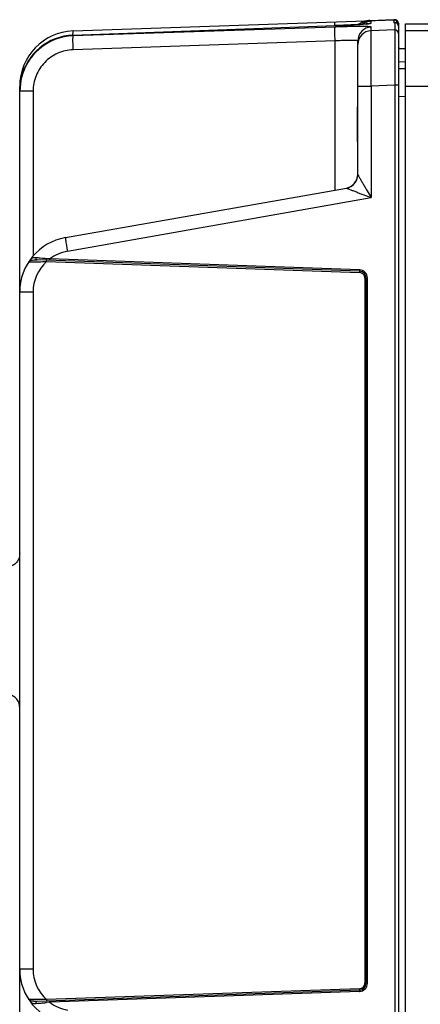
# Model space of a CAD drawing. Header units: inches. Extents: x 0 to 34, y 0 to 22.
# Tile 75 of 145: x 11.3 to 12.5, y 3.8 to 6.6. Entities that reach past the tile are written whole.
import ezdxf

# ---------------------------------------------------------------- set-up
doc = ezdxf.new("R2010")
doc.units = ezdxf.units.IN
doc.header["$LTSCALE"] = 1.87
doc.header["$MEASUREMENT"] = 0
doc.layers.get('0').update_dxf_attribs({"linetype": 'CONTINUOUS'})
doc.layers.add('DIMENSIONS', color=7, linetype='CONTINUOUS')
doc.styles.get("Standard").update_dxf_attribs({"font": 'txt', "width": 0.8})
doc.dimstyles.new('DIMSTYLE_2', dxfattribs={"dimtxt": 0.125, "dimasz": 0.18, "dimexe": 0.125, "dimexo": 0.0625, "dimgap": 0.0625, "dimtad": 0, "dimtih": 1, "dimtoh": 1, "dimzin": 4, "dimdsep": 46, "dimtxsty": 'STANDARD', "dimblk": '_FILLED', "dimblk1": '_FILLED', "dimblk2": '_FILLED', "dimcen": 0.09, "dimadec": 0, "dimazin": 0, "dimtp": 0.01, "dimtm": 0.01, "dimtfac": 1, "dimtofl": 0, "dimtmove": 0, "dimatfit": 3, "dimldrblk": '_FILLED', "dimfxl": 1, "dimtolj": 1, "dimtzin": 4, "dimarcsym": 0})

# ---------------------------------------------------------------- blocks, each defined once
blk = doc.blocks.new('_FILLED')
at = {"color": 0, "linetype": 'BYBLOCK'}
blk.add_solid([(0, 0), (-1, 0.174), (-1, -0.174)], dxfattribs=at)
blk = doc.blocks.new('*D11')
at = {"layer": 'DIMENSIONS', "color": 2, "linetype": 'CONTINUOUS'}
for p, q in [((11.287, 4.6696), (11.287, 0.7838)), ((24.2338, 3.1965), (24.2338, 0.7838)), ((11.287, 0.9088), (17.0354, 0.9088)), ((24.2338, 0.9088), (18.4854, 0.9088))]:
    blk.add_line(p, q, dxfattribs=at)
at = {"layer": 'DIMENSIONS', "color": 2, "linetype": 'CONTINUOUS', "xscale": 0.18, "yscale": 0.18, "zscale": 0.18, "rotation": 180}
blk.add_blockref('_FILLED', (11.287, 0.9088), dxfattribs=at)
at = {"layer": 'DIMENSIONS', "color": 2, "linetype": 'CONTINUOUS', "xscale": 0.18, "yscale": 0.18, "zscale": 0.18}
blk.add_blockref('_FILLED', (24.2338, 0.9088), dxfattribs=at)
at = {"layer": 'DIMENSIONS', "color": 2, "linetype": 'CONTINUOUS', "insert": (17.7604, 0.9713), "char_height": 0.125, "width": 1.325, "attachment_point": 2, "line_spacing_factor": 0.9}
blk.add_mtext('12.95{\\Ftxt.shx;\\W1.000000;\\H0.125000; }[328.9]', dxfattribs=at)

msp = doc.modelspace()

# ---------------------------------------------------------------- linework, layer by layer
at = {"color": 7, "linetype": 'CONTINUOUS'}
for p, q in [((11.501, 6.5953), (12.4146, 6.6272)), ((12.412, 6.6266), (12.3451, 6.6243)), ((12.4119, 6.6271), (12.412, 6.6266)), ((12.412, 6.6266), (12.4122, 6.6185)), ((11.501, 6.5834), (12.2451, 6.6103)), ((11.501, 6.5834), (12.245, 6.6103)), ((12.2451, 6.6064), (11.501, 6.5813)), ((12.2445, 6.6105), (12.2446, 6.6183)), ((12.245, 6.6103), (12.2451, 6.6103)), ((12.2799, 6.6118), (12.2831, 6.6119)), ((12.3476, 6.6176), (12.3476, 6.6236)), ((12.3476, 6.5959), (12.3476, 6.6063)), ((12.4146, 6.5981), (12.3476, 6.5959)), ((12.4146, 6.6186), (12.4122, 6.6185)), ((12.4146, 6.6186), (12.4146, 6.5981)), ((12.4221, 6.6175), (12.4222, 6.6153)), ((12.4248, 6.6174), (12.4248, 3.1688)), ((12.4449, 3.171), (12.4449, 6.6152)), ((12.4449, 6.6152), (24.1229, 6.6152)), ((11.5004, 6.5838), (11.5006, 6.5923)), ((11.501, 6.5813), (11.501, 6.5834)), ((11.501, 6.5834), (11.501, 6.5834)), ((13.0014, 6.5953), (12.4449, 6.5953)), ((12.2451, 6.5671), (11.501, 6.542)), ((12.2451, 6.1437), (12.2451, 6.5671)), ((12.3096, 6.1881), (12.3096, 6.5669)), ((12.4248, 6.5451), (12.4449, 6.5451)), ((12.4248, 6.5085), (12.4449, 6.508)), ((12.4248, 6.4889), (12.4449, 6.4883)), ((11.352, 6.4546), (11.349, 6.424)), ((11.349, 3.3482), (11.349, 6.4379)), ((11.3502, 6.4379), (11.349, 6.4379)), ((12.3096, 6.4386), (12.3476, 6.4386)), ((12.4146, 6.4409), (12.3476, 6.4386)), ((12.3476, 6.4386), (12.3476, 6.1221)), ((12.4146, 6.4409), (12.4146, 3.3453)), ((12.4248, 6.4409), (12.4146, 6.4409)), ((13.0368, 6.438), (12.4449, 6.438)), ((11.387, 6.424), (11.349, 6.424)), ((11.387, 6.424), (11.387, 5.9559)), ((12.4247, 6.4101), (12.4449, 6.4096)), ((12.3096, 6.1881), (12.3096, 6.1881)), ((11.4792, 6.0087), (12.2771, 6.1494)), ((11.4846, 5.9699), (12.3476, 6.1221)), ((11.375, 5.9402), (11.3842, 5.9402)), ((11.3791, 5.946), (11.3795, 5.9467)), ((11.3933, 5.9455), (11.3983, 5.9454)), ((12.3143, 5.9134), (11.3983, 5.9454)), ((11.4142, 5.9498), (11.4073, 5.9503)), ((11.4086, 5.9403), (11.4146, 5.9404)), ((11.4214, 5.9492), (11.4142, 5.9498)), ((11.4252, 5.9405), (11.4252, 5.9445)), ((11.4252, 5.9405), (12.3143, 5.9095)), ((12.3143, 5.9173), (11.4343, 5.9481)), ((11.4343, 5.9441), (11.4343, 5.9481)), ((12.3143, 5.9173), (12.3143, 5.9134)), ((12.3143, 5.9134), (12.3143, 5.9095)), ((12.3295, 5.8937), (12.3295, 3.8924)), ((12.3295, 5.8937), (12.3371, 5.8937)), ((12.3333, 3.8924), (12.3333, 5.8937)), ((12.3371, 3.8924), (12.3371, 5.8937)), ((11.387, 5.8536), (11.349, 5.8536)), ((11.387, 5.8536), (11.387, 3.9325)), ((11.387, 3.9325), (11.349, 3.9325)), ((12.3371, 3.8924), (12.3295, 3.8924)), ((12.3143, 3.8727), (11.3983, 3.8407)), ((12.3143, 3.8766), (11.4252, 3.8456)), ((12.3143, 3.8688), (11.4343, 3.838)), ((12.3143, 3.8766), (12.3143, 3.8727)), ((12.3143, 3.8727), (12.3143, 3.8688)), ((11.3754, 3.8454), (11.375, 3.8459)), ((11.3756, 3.8459), (11.375, 3.8459)), ((11.376, 3.8448), (11.3754, 3.8454)), ((11.4076, 3.8458), (11.3756, 3.8459)), ((11.3787, 3.8431), (11.376, 3.8448)), ((11.379, 3.8404), (11.3795, 3.8394)), ((11.3983, 3.8407), (11.3902, 3.8407)), ((11.414, 3.8457), (11.4076, 3.8458)), ((11.4198, 3.8457), (11.414, 3.8457)), ((11.4252, 3.8456), (11.4198, 3.8457)), ((11.4252, 3.8456), (11.4252, 3.8417)), ((11.4343, 3.838), (11.4253, 3.8373)), ((11.4343, 3.838), (11.4343, 3.842))]:
    msp.add_line(p, q, dxfattribs=at)
for points in [[(12.3388, 6.616), (12.3391, 6.616), (12.3385, 6.6159), (12.3363, 6.6157), (12.3328, 6.6153), (12.3283, 6.6148), (12.3227, 6.6144), (12.316, 6.6139), (12.3084, 6.6134), (12.2998, 6.6128), (12.2903, 6.6123), (12.28, 6.6118), (12.2689, 6.6113), (12.2571, 6.6108), (12.245, 6.6103)], [(11.501, 6.5834), (11.4733, 6.5799), (11.4381, 6.5678), (11.4066, 6.5476), (11.3807, 6.5206), (11.3619, 6.4883), (11.352, 6.4565)]]:
    msp.add_lwpolyline(points, dxfattribs=at)
for centre, radius, start, end in [((12.4123, 6.6173), 0.00984, 1.5, 92), ((12.415, 6.6174), 0.00984, 0, 95.2288), ((12.1366, 9.6098), 3.0014, 272.0703, 272.2557), ((12.1386, 9.5593), 2.951, 272.2556, 272.3727), ((12.1473, 9.3514), 2.7428, 272.3704, 272.7693), ((12.349, 6.5669), 0.0394, 91.9805, 179.9822), ((12.349, 6.5566), 0.0394, 91.9805, 179.9822), ((12.3491, 6.5841), 0.0395, 114.0104, 128.4001), ((12.415, 6.5883), 0.00984, 359.9998, 92.0351), ((11.5065, 6.4379), 0.1575, 92, 180), ((11.5063, 6.4241), 0.1573, 91.9456, 168.7951), ((11.5067, 6.4258), 0.1577, 92.0699, 167.4419), ((12.4317, 6.5529), 0.00787, 207.3556, 269.9989), ((11.5066, 6.4259), 0.1576, 168.779, 169.4569), ((11.5062, 6.4259), 0.1571, 167.4459, 168.7793), ((11.5073, 6.4257), 0.1582, 169.4618, 179.9766), ((12.2703, 6.1882), 0.0394, 280, 0.0001), ((12.2703, 6.1881), 0.0394, 280.0422, 325.1099), ((11.5065, 5.8536), 0.1575, 99.9916, 180), ((11.5051, 5.8536), 0.1181, 100.0006, 126.8747), ((11.3909, 5.9196), 0.0264, 116.8146, 117.5452), ((11.3926, 5.9162), 0.0302, 116.1198, 116.772), ((11.3798, 9.4976), 3.5574, 270.0717, 270.4647), ((11.5051, 5.8536), 0.1181, 132.6087, 179.999), ((11.1123, 2.3098), 3.6525, 85.3673, 85.5423), ((11.3753, 9.8591), 3.9189, 270.5735, 270.7286), ((10.9938, 0.8979), 5.0693, 85.016, 85.1618), ((12.3135, 5.8942), 0.0232, 85.8358, 87.9916), ((12.3136, 5.8937), 0.0197, 0, 88), ((12.3134, 5.8935), 0.0239, 66.1953, 85.7682), ((12.3135, 5.8937), 0.0236, 21.8402, 66.102), ((12.3132, 5.8937), 0.0239, 1.8394, 21.7512), ((12.3139, 5.8937), 0.0231, 359.9999, 1.7619), ((11.5065, 3.9325), 0.1575, 180, 260), ((11.5051, 3.9325), 0.1181, 180.0011, 227.3916), ((12.3136, 3.8924), 0.0197, 271.9937, 359.9983), ((12.3139, 3.8924), 0.0231, 358.2298, 0.0001), ((12.3135, 3.892), 0.0232, 272.0083, 274.1572), ((12.3134, 3.8926), 0.0239, 274.2238, 293.7267), ((12.3137, 3.8924), 0.0158, 293.9449, 301.8764), ((12.3135, 3.8924), 0.0236, 293.818, 338.0597), ((11.3906, 3.8659), 0.0257, 242.4413, 243.1925), ((11.3928, 3.8703), 0.0306, 243.2446, 243.887), ((11.3842, 3.8528), 0.0112, 243.8853, 247.8871), ((11.3852, 3.8553), 0.0138, 247.8693, 250.7963), ((11.0683, 8.0294), 4.2073, 274.4696, 274.594), ((11.0962, 7.6767), 3.8535, 274.6, 274.7518), ((11.0595, 8.1181), 4.2964, 274.7524, 274.8848), ((11.5051, 3.9325), 0.1181, 233.1245, 259.9996)]:
    msp.add_arc(centre, radius, start, end, dxfattribs=at)
for points, knots in [([(12.313, 6.614), (12.316, 6.6171), (12.323, 6.6222), (12.3315, 6.6243), (12.3356, 6.6244)], [0, 0, 0, 0, 0.507616, 1, 1, 1, 1]), ([(12.3451, 6.6243), (12.3445, 6.6244), (12.3414, 6.6246), (12.3382, 6.6245), (12.3356, 6.6244)], [0, 0, 0, 0, 0.181887, 1, 1, 1, 1]), ([(12.3476, 6.6236), (12.3476, 6.6238), (12.3464, 6.6241), (12.3458, 6.6242), (12.3451, 6.6243)], [0, 0, 0, 0, 0.278023, 1, 1, 1, 1]), ([(12.2451, 6.5671), (12.2449, 6.572), (12.2447, 6.5791), (12.2446, 6.5882), (12.2445, 6.5941), (12.2446, 6.5989), (12.2446, 6.6026), (12.2449, 6.6049), (12.2448, 6.6061), (12.2451, 6.6064)], [0, 0, 0, 0, 0.374339, 0.544301, 0.694151, 0.818529, 0.913066, 0.974109, 1, 1, 1, 1]), ([(12.2446, 6.6183), (12.2447, 6.6187), (12.2447, 6.6194), (12.2448, 6.6204), (12.2449, 6.6209), (12.245, 6.6213), (12.2451, 6.6213)], [0, 0, 0, 0, 0.425601, 0.734006, 0.924006, 1, 1, 1, 1]), ([(12.3476, 6.6063), (12.3476, 6.6065), (12.3467, 6.6067), (12.3455, 6.607), (12.3429, 6.6072), (12.3396, 6.6074), (12.3353, 6.6076), (12.328, 6.6077), (12.3169, 6.6078), (12.3016, 6.6077), (12.284, 6.6075), (12.265, 6.607), (12.2518, 6.6066), (12.2451, 6.6064)], [0, 0, 0, 0, 0.005792, 0.020323, 0.044043, 0.076842, 0.118422, 0.168442, 0.291887, 0.442706, 0.615285, 0.803443, 1, 1, 1, 1]), ([(12.2831, 6.6119), (12.2882, 6.6122), (12.3052, 6.6131), (12.3222, 6.6141), (12.334, 6.6153)], [0, 0, 0, 0, 0.301855, 1, 1, 1, 1]), ([(12.334, 6.6153), (12.336, 6.6155), (12.3394, 6.6158), (12.3436, 6.6164), (12.3462, 6.6169), (12.3473, 6.6172), (12.3476, 6.6175), (12.3476, 6.6176)], [0, 0, 0, 0, 0.425227, 0.735488, 0.926022, 0.976454, 1, 1, 1, 1]), ([(12.3476, 6.4386), (12.3475, 6.4583), (12.3473, 6.4868), (12.3471, 6.5233), (12.3471, 6.5466), (12.3471, 6.5659), (12.3472, 6.5792), (12.3473, 6.5874), (12.3474, 6.5915), (12.3475, 6.5942), (12.3475, 6.5955), (12.3476, 6.5959)], [0, 0, 0, 0, 0.374793, 0.544891, 0.694988, 0.819543, 0.913992, 0.948796, 0.974875, 0.991983, 1, 1, 1, 1]), ([(12.4146, 6.5981), (12.4145, 6.5968), (12.4146, 6.5923), (12.4145, 6.5829), (12.4145, 6.5682), (12.4145, 6.5399), (12.4145, 6.497), (12.4146, 6.4605), (12.4146, 6.4409)], [0, 0, 0, 0, 0.025039, 0.085886, 0.180324, 0.304888, 0.625143, 1, 1, 1, 1]), ([(12.4248, 6.6088), (12.4248, 6.6108), (12.4236, 6.6147), (12.4203, 6.6173), (12.4185, 6.618)], [0, 0, 0, 0, 0.499654, 1, 1, 1, 1]), ([(11.501, 6.542), (11.5008, 6.5469), (11.5006, 6.554), (11.5005, 6.5631), (11.5004, 6.569), (11.5005, 6.5738), (11.5005, 6.5775), (11.5008, 6.5798), (11.5008, 6.581), (11.501, 6.5813)], [0, 0, 0, 0, 0.374338, 0.544301, 0.694151, 0.818529, 0.913066, 0.974109, 1, 1, 1, 1]), ([(11.5006, 6.5923), (11.5006, 6.5927), (11.5006, 6.5935), (11.5007, 6.5944), (11.5008, 6.5949), (11.5009, 6.5953), (11.501, 6.5953)], [0, 0, 0, 0, 0.425601, 0.734006, 0.924007, 1, 1, 1, 1]), ([(12.3096, 6.5669), (12.3096, 6.5671), (12.3092, 6.5674), (12.3076, 6.5678), (12.304, 6.5682), (12.2982, 6.5684), (12.2903, 6.5685), (12.2806, 6.5684), (12.2654, 6.568), (12.2533, 6.5675), (12.2451, 6.5671)], [0, 0, 0, 0, 0.007055, 0.021985, 0.078625, 0.170077, 0.293278, 0.443795, 0.61604, 1, 1, 1, 1]), ([(11.501, 6.542), (11.486, 6.5415), (11.4559, 6.5346), (11.4181, 6.5081), (11.3929, 6.4694), (11.387, 6.439), (11.387, 6.424)], [0, 0, 0, 0, 0.249935, 0.499901, 0.749925, 1, 1, 1, 1]), ([(12.3096, 6.2572), (12.3096, 6.2691), (12.3089, 6.2934), (12.308, 6.3301), (12.3089, 6.3667), (12.3096, 6.391), (12.3096, 6.4029)], [0, 0, 0, 0, 0.246085, 0.499983, 0.753899, 1, 1, 1, 1]), ([(12.3096, 6.1881), (12.3096, 6.1878), (12.3103, 6.1867), (12.3113, 6.1846), (12.3129, 6.1817), (12.3149, 6.1781), (12.3171, 6.1742), (12.3204, 6.1684), (12.3248, 6.1608), (12.3303, 6.1514), (12.3379, 6.1385), (12.3437, 6.1287), (12.3476, 6.1221)], [0, 0, 0, 0, 0.014402, 0.046671, 0.09193, 0.146036, 0.206164, 0.270489, 0.407386, 0.551112, 0.698821, 1, 1, 1, 1]), ([(12.2771, 6.1494), (12.2771, 6.1494), (12.2771, 6.1494), (12.2771, 6.1494), (12.2772, 6.1494)], [0, 0, 0, 0, 0.485669, 1, 1, 1, 1]), ([(12.2772, 6.1494), (12.2774, 6.1492), (12.2785, 6.1488), (12.2805, 6.1479), (12.2836, 6.1467), (12.2888, 6.1446), (12.2962, 6.1418), (12.3057, 6.1381), (12.3159, 6.1342), (12.3299, 6.1288), (12.3405, 6.1248), (12.3476, 6.1221)], [0, 0, 0, 0, 0.013257, 0.044714, 0.089402, 0.143133, 0.267278, 0.404295, 0.548456, 0.696847, 1, 1, 1, 1]), ([(11.4792, 6.0087), (11.4791, 6.0087), (11.479, 6.0083), (11.479, 6.0078), (11.4791, 6.0068), (11.4792, 6.0049), (11.4796, 6.0016), (11.4802, 5.9969), (11.4811, 5.9911), (11.4825, 5.982), (11.4837, 5.9748), (11.4846, 5.9699)], [0, 0, 0, 0, 0.005881, 0.020631, 0.044585, 0.077647, 0.170002, 0.293993, 0.445099, 0.617699, 1, 1, 1, 1]), ([(11.375, 5.9402), (11.3751, 5.9405), (11.3762, 5.9416), (11.3776, 5.9424), (11.3787, 5.943)], [0, 0, 0, 0, 0.183637, 1, 1, 1, 1]), ([(11.3793, 5.9433), (11.3796, 5.9434), (11.3808, 5.944), (11.382, 5.9443), (11.383, 5.9445)], [0, 0, 0, 0, 0.22968, 1, 1, 1, 1]), ([(11.3962, 5.9512), (11.3943, 5.9514), (11.3909, 5.9515), (11.3861, 5.951), (11.3822, 5.9495), (11.3802, 5.9477), (11.3795, 5.9467)], [0, 0, 0, 0, 0.311237, 0.573698, 0.794358, 1, 1, 1, 1]), ([(11.383, 5.9445), (11.3837, 5.9447), (11.3871, 5.9453), (11.3906, 5.9454), (11.3933, 5.9455)], [0, 0, 0, 0, 0.21783, 1, 1, 1, 1]), ([(11.3983, 5.9454), (11.3973, 5.9454), (11.3955, 5.9477), (11.3957, 5.95), (11.3962, 5.9512)], [0, 0, 0, 0, 0.429477, 1, 1, 1, 1]), ([(11.349, 5.1117), (11.349, 5.1067), (11.3471, 5.0967), (11.3387, 5.0839), (11.3261, 5.0751), (11.316, 5.0728), (11.311, 5.0726)], [0, 0, 0, 0, 0.249209, 0.498874, 0.749194, 1, 1, 1, 1]), ([(11.349, 4.6744), (11.349, 4.6794), (11.3471, 4.6894), (11.3387, 4.7023), (11.3261, 4.711), (11.316, 4.7133), (11.311, 4.7135)], [0, 0, 0, 0, 0.249208, 0.498873, 0.749194, 1, 1, 1, 1]), ([(11.3902, 3.8407), (11.3893, 3.8408), (11.3861, 3.841), (11.3828, 3.8415), (11.3807, 3.8422)], [0, 0, 0, 0, 0.287914, 1, 1, 1, 1]), ([(11.3836, 3.8362), (11.3844, 3.8358), (11.3885, 3.8345), (11.3928, 3.8346), (11.3962, 3.8349)], [0, 0, 0, 0, 0.209705, 1, 1, 1, 1]), ([(11.3962, 3.8349), (11.3957, 3.8361), (11.3955, 3.8385), (11.3973, 3.8407), (11.3983, 3.8407)], [0, 0, 0, 0, 0.570526, 1, 1, 1, 1])]:
    msp.add_open_spline(points, degree=3, knots=knots, dxfattribs=at)
for points in [[(12.3309, 6.6208), (12.3353, 6.6229), (12.3402, 6.6241), (12.3451, 6.6243)], [(12.419, 6.624), (12.4172, 6.6257), (12.4145, 6.6267), (12.412, 6.6266)], [(12.4221, 6.6171), (12.4221, 6.6196), (12.4209, 6.6222), (12.419, 6.624)], [(12.3215, 6.6147), (12.3243, 6.6172), (12.3275, 6.6193), (12.3309, 6.6208)], [(12.333, 6.6202), (12.3376, 6.6222), (12.3426, 6.6234), (12.3476, 6.6236)], [(12.333, 6.6142), (12.3376, 6.6162), (12.3426, 6.6174), (12.3476, 6.6176)], [(12.4185, 6.618), (12.4171, 6.6185), (12.4156, 6.6188), (12.4141, 6.6187)], [(12.3026, 6.1656), (12.3071, 6.1721), (12.3096, 6.1803), (12.3096, 6.1881)], [(11.3793, 5.9433), (11.3789, 5.9441), (11.3788, 5.9452), (11.3791, 5.946)], [(12.3222, 5.907), (12.3199, 5.9085), (12.3171, 5.9094), (12.3143, 5.9095)], [(12.3283, 5.8996), (12.3271, 5.9026), (12.3249, 5.9053), (12.3222, 5.907)], [(12.3295, 5.8937), (12.3295, 5.8957), (12.3291, 5.8978), (12.3283, 5.8996)], [(12.322, 3.879), (12.3249, 3.8808), (12.3273, 3.8837), (12.3284, 3.8868)], [(12.3284, 3.8868), (12.3291, 3.8886), (12.3295, 3.8905), (12.3295, 3.8924)], [(12.3354, 3.8836), (12.3364, 3.8861), (12.337, 3.8889), (12.3371, 3.8917)], [(12.3143, 3.8766), (12.3163, 3.8767), (12.3183, 3.8772), (12.3201, 3.878)], [(11.3793, 3.8428), (11.379, 3.8421), (11.3788, 3.8412), (11.379, 3.8404)], [(11.3795, 3.8394), (11.3805, 3.838), (11.382, 3.8369), (11.3836, 3.8362)]]:
    msp.add_open_spline(points, degree=3, dxfattribs=at)

# ---------------------------------------------------------------- dimensions: what is measured, and where the dimension line sits
at = {"layer": 'DIMENSIONS', "color": 2, "linetype": 'CONTINUOUS'}
dim = msp.add_linear_dim(base=(11.287, 0.9088), p1=(24.2338, 3.259), p2=(11.287, 4.7321), angle=180, dimstyle='DIMSTYLE_2', dxfattribs=at)
dim.commit()
dim.dimension.update_dxf_attribs({"geometry": '*D11', "text_midpoint": (17.7604, 0.9088), "dimtype": 160})

doc.saveas('drawing.dxf')
